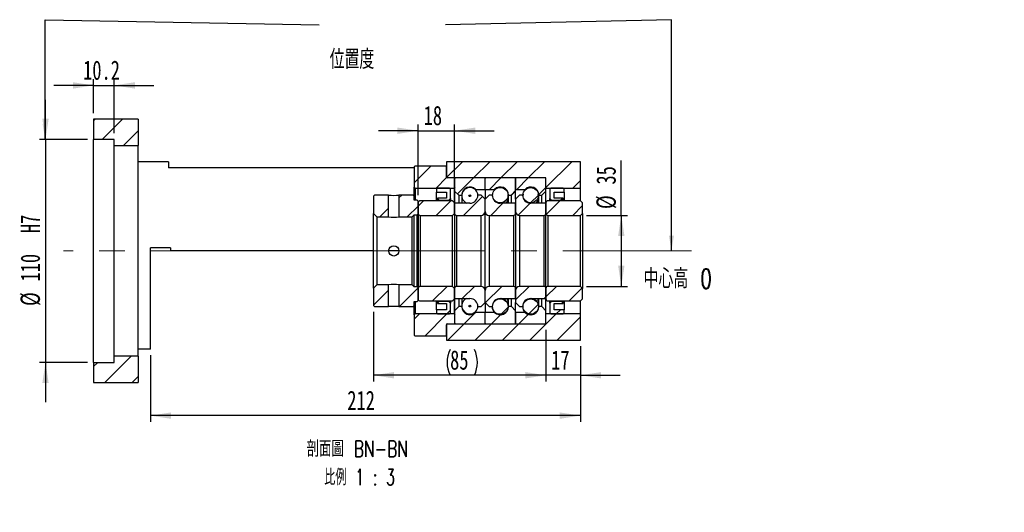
# Model space of a CAD drawing. Header units: millimetres. Extents: x 18 to 333, y 11 to 190.
# Tile 2 of 3: x 171 to 333, y 11 to 92. Entities that reach past the tile are written whole.
import ezdxf

# ---------------------------------------------------------------- set-up
doc = ezdxf.new("R2010")
doc.units = ezdxf.units.MM
doc.linetypes.add('CENTERX2', pattern=[20.32, 12.7, -2.54, 2.54, -2.54])
doc.layers.add('圖層0', color=7, linetype='Continuous')
doc.styles.add('SLDTEXTSTYLE0', font='TXT', dxfattribs={"width": 0.7})
doc.styles.add('SLDTEXTSTYLE1', font='TXT', dxfattribs={"width": 0.7, "bigfont": 'bigfont'})
doc.styles.add('SLDTEXTSTYLE4', font='TXT', dxfattribs={"width": 0.625, "bigfont": 'bigfont'})
doc.dimstyles.new('SLDDIMSTYLE1', dxfattribs={"dimtxt": 0.18, "dimasz": 2.5, "dimexe": 0, "dimexo": 0.0625, "dimgap": 0, "dimtad": 0, "dimtih": 1, "dimtoh": 1, "dimdec": 0, "dimrnd": 1e-09, "dimzin": 0, "dimdsep": 46, "dimtxsty": 'Standard', "dimsah": 1, "dimcen": 0.09, "dimadec": 0, "dimazin": 0, "dimtfac": 2.5, "dimtdec": 0, "dimtofl": 0, "dimtmove": 0, "dimatfit": 3, "dimfxl": 0, "dimfrac": 2, "dimtolj": 1, "dimtzin": 0, "dimarcsym": 0})
doc.dimstyles.new('SLDDIMSTYLE4', dxfattribs={"dimtxt": 3.389974, "dimasz": 2.5, "dimexe": 0, "dimexo": 0.0625, "dimgap": 0.847493, "dimtad": 1, "dimlfac": 3, "dimrnd": 1e-09, "dimzin": 12, "dimdsep": 46, "dimtxsty": 'SLDTEXTSTYLE0', "dimsah": 1, "dimcen": 0.09, "dimadec": 0, "dimazin": 3, "dimtfac": 1, "dimtmove": 0, "dimatfit": 0, "dimfxl": 0, "dimfrac": 2, "dimtolj": 1, "dimtzin": 12, "dimarcsym": 0})
doc.dimstyles.new('SLDDIMSTYLE5', dxfattribs={"dimtxt": 3.389974, "dimasz": 2.5, "dimexe": 0, "dimexo": 0.0625, "dimgap": 0.847493, "dimtad": 1, "dimdec": 1, "dimlfac": 3, "dimrnd": 1e-09, "dimzin": 12, "dimdsep": 46, "dimtxsty": 'SLDTEXTSTYLE0', "dimsah": 1, "dimcen": 0.09, "dimadec": 0, "dimazin": 3, "dimtfac": 1, "dimtdec": 1, "dimtmove": 0, "dimatfit": 0, "dimfxl": 0, "dimfrac": 2, "dimtolj": 1, "dimtzin": 12, "dimarcsym": 0})
doc.dimstyles.new('SLDDIMSTYLE6', dxfattribs={"dimtxt": 3.389974, "dimasz": 2.5, "dimexe": 0, "dimexo": 0.0625, "dimgap": 0.847493, "dimtad": 1, "dimlfac": 3, "dimrnd": 1e-09, "dimzin": 12, "dimdsep": 46, "dimtxsty": 'SLDTEXTSTYLE0', "dimsah": 1, "dimcen": 0.09, "dimadec": 0, "dimazin": 3, "dimtfac": 1, "dimtofl": 0, "dimtmove": 0, "dimatfit": 3, "dimfxl": 0, "dimfrac": 2, "dimtolj": 1, "dimtzin": 12, "dimarcsym": 0})

# ---------------------------------------------------------------- blocks, each defined once
blk = doc.blocks.new('_D_10')
at = {"layer": '圖層0', "color": 7}
for p, q in [((175.34, 72.42), (175.34, 78.94)), ((182.24, 72.42), (174.34, 72.42)), ((175.34, 72.42), (175.34, 35.75)), ((182.24, 35.75), (174.34, 35.75)), ((175.34, 35.75), (175.34, 29.23))]:
    blk.add_line(p, q, dxfattribs=at)
for points in [[(175.34, 72.42), (175.86, 75.81), (174.82, 75.81)], [(175.34, 35.75), (174.82, 32.36), (175.86, 32.36)]]:
    blk.add_solid(points, dxfattribs=at)
at = {"layer": '圖層0', "color": 7, "char_height": 3.175, "attachment_point": 1, "rotation": 90, "style": 'SLDTEXTSTYLE0'}
for s, insert in [('H7', (171.24, 57)), ('110', (171.24, 49.05)), ('%%c', (171.24, 45.03))]:
    blk.add_mtext(s, dxfattribs=dict(at, insert=insert))
blk = doc.blocks.new('_D_11')
at = {"layer": '圖層0', "color": 7}
for p, q in [((183.24, 81.29), (176.72, 81.29)), ((183.24, 76.75), (183.24, 82.29)), ((183.24, 81.29), (186.64, 81.29)), ((186.64, 73.42), (186.64, 82.29)), ((186.64, 81.29), (193.16, 81.29))]:
    blk.add_line(p, q, dxfattribs=at)
for points in [[(183.24, 81.29), (179.85, 81.81), (179.85, 80.76)], [(186.64, 81.29), (190.03, 80.76), (190.03, 81.81)]]:
    blk.add_solid(points, dxfattribs=at)
at = {"layer": '圖層0', "color": 7, "insert": (181.52, 85.38), "char_height": 3.175, "attachment_point": 1, "style": 'SLDTEXTSTYLE0'}
blk.add_mtext('10.2', dxfattribs=at)
blk = doc.blocks.new('_D_12')
at = {"layer": '圖層0', "color": 7}
for p, q in [((257.57, 41.08), (257.57, 32.63)), ((263.24, 38.42), (263.24, 32.63)), ((257.57, 33.63), (251.05, 33.63)), ((263.24, 33.63), (257.57, 33.63)), ((263.24, 33.63), (269.76, 33.63))]:
    blk.add_line(p, q, dxfattribs=at)
for points in [[(257.57, 33.63), (254.18, 34.15), (254.18, 33.11)], [(263.24, 33.63), (266.63, 33.11), (266.63, 34.15)]]:
    blk.add_solid(points, dxfattribs=at)
at = {"layer": '圖層0', "color": 7, "insert": (258.43, 37.72), "char_height": 3.175, "attachment_point": 1, "style": 'SLDTEXTSTYLE0'}
blk.add_mtext('17', dxfattribs=at)
blk = doc.blocks.new('_D_13')
at = {"layer": '圖層0', "color": 7}
for p, q in [((263.24, 38.42), (263.24, 26)), ((192.57, 36.92), (192.57, 26)), ((263.24, 27), (192.57, 27))]:
    blk.add_line(p, q, dxfattribs=at)
for points in [[(192.57, 27), (195.96, 26.47), (195.96, 27.52)], [(263.24, 27), (259.85, 27.52), (259.85, 26.47)]]:
    blk.add_solid(points, dxfattribs=at)
at = {"layer": '圖層0', "color": 7, "insert": (224.93, 31.09), "char_height": 3.175, "attachment_point": 1, "style": 'SLDTEXTSTYLE0'}
blk.add_mtext('212', dxfattribs=at)
blk = doc.blocks.new('_D_14')
at = {"layer": '圖層0', "color": 7}
for p, q in [((236.57, 63.25), (236.57, 74.84)), ((242.57, 62.98), (242.57, 74.84)), ((236.57, 73.84), (230.05, 73.84)), ((236.57, 73.84), (242.57, 73.84)), ((242.57, 73.84), (249.09, 73.84))]:
    blk.add_line(p, q, dxfattribs=at)
for points in [[(236.57, 73.84), (233.18, 74.36), (233.18, 73.31)], [(242.57, 73.84), (245.96, 73.31), (245.96, 74.36)]]:
    blk.add_solid(points, dxfattribs=at)
at = {"layer": '圖層0', "color": 7, "insert": (237.48, 77.93), "char_height": 3.175, "attachment_point": 1, "style": 'SLDTEXTSTYLE0'}
blk.add_mtext('18', dxfattribs=at)
blk = doc.blocks.new('_D_15')
at = {"layer": '圖層0', "color": 7}
for p, q in [((229.24, 44.08), (229.24, 32.63)), ((257.57, 41.08), (257.57, 32.63)), ((257.57, 33.63), (229.24, 33.63))]:
    blk.add_line(p, q, dxfattribs=at)
for centre, start, end in [((246.07, 35.75), 153.4349, 206.5651), ((241.58, 35.75), 333.4349, 26.5651)]:
    blk.add_arc(centre, 4.73, start, end, dxfattribs=at)
for points in [[(229.24, 33.63), (232.63, 33.11), (232.63, 34.16)], [(257.57, 33.63), (254.18, 34.16), (254.18, 33.11)]]:
    blk.add_solid(points, dxfattribs=at)
at = {"layer": '圖層0', "color": 7, "insert": (241.83, 37.73), "char_height": 3.175, "attachment_point": 1, "style": 'SLDTEXTSTYLE0'}
blk.add_mtext('85', dxfattribs=at)
blk = doc.blocks.new('_D_16')
at = {"layer": '圖層0', "color": 7}
for p, q in [((269.96, 59.92), (269.96, 68.96)), ((264.24, 59.92), (270.96, 59.92)), ((269.96, 59.92), (269.96, 48.25)), ((264.24, 48.25), (270.96, 48.25))]:
    blk.add_line(p, q, dxfattribs=at)
for points in [[(269.96, 59.92), (269.44, 56.53), (270.48, 56.53)], [(269.96, 48.25), (270.48, 51.64), (269.44, 51.64)]]:
    blk.add_solid(points, dxfattribs=at)
at = {"layer": '圖層0', "color": 7, "char_height": 3.175, "attachment_point": 1, "rotation": 90, "style": 'SLDTEXTSTYLE0'}
for s, insert in [('35', (265.87, 64.99)), ('%%c', (265.87, 60.97))]:
    blk.add_mtext(s, dxfattribs=dict(at, insert=insert))
blk = doc.blocks.new('SW_NOTE_4')
at = {"layer": '圖層0', "color": 0, "char_height": 2.6458, "attachment_point": 2}
for s, insert, style in [('\\M+19655\\M+196CA\\M+19AA4 BN-BN', (9.88, 3.41), 'SLDTEXTSTYLE1'), ('\\M+194E4\\M+197E1 1 : 3', (10.25, -1.26), 'SLDTEXTSTYLE4')]:
    blk.add_mtext(s, dxfattribs=dict(at, insert=insert, style=style))

msp = doc.modelspace()

# ---------------------------------------------------------------- hatches: boundary and pattern name
at = {"linetype": 'Continuous', "lineweight": 18}
h = msp.add_hatch(dxfattribs=at)
h.set_pattern_fill('ANSI31', style=0)
edge = h.paths.add_edge_path(flags=0)
edge.add_line((247.473, 66.0829), (242.673, 66.0829))
edge.add_arc((242.673, 65.9829), 0.1, 90, 180)
edge.add_line((242.573, 65.9829), (242.573, 63.9162))
edge.add_line((242.573, 63.9162), (243.2396, 63.2496))
edge.add_line((243.2396, 63.2496), (243.7396, 63.2496))
edge.add_arc((245.073, 63.2496), 1.3333, 45.438688, 180, ccw=False)
edge.add_line((246.0085, 64.1996), (247.573, 64.1996))
edge.add_line((247.573, 64.1996), (247.573, 65.9829))
edge.add_arc((247.473, 65.9829), 0.1, 0, 90)
h = msp.add_hatch(dxfattribs=at)
h.set_pattern_fill('ANSI31', style=0)
edge = h.paths.add_edge_path(flags=0)
edge.add_line((252.573, 63.9162), (252.573, 65.9829))
edge.add_arc((252.473, 65.9829), 0.1, 0, 90)
edge.add_line((252.473, 66.0829), (247.673, 66.0829))
edge.add_arc((247.673, 65.9829), 0.1, 90, 180)
edge.add_line((247.573, 65.9829), (247.573, 64.1996))
edge.add_line((247.573, 64.1996), (249.1374, 64.1996))
edge.add_arc((250.073, 63.2496), 1.3333, 0, 134.561312, ccw=False)
edge.add_line((251.4063, 63.2496), (251.9063, 63.2496))
edge.add_line((251.9063, 63.2496), (252.573, 63.9162))
h = msp.add_hatch(dxfattribs=at)
h.set_pattern_fill('ANSI31', style=0)
edge = h.paths.add_edge_path(flags=0)
edge.add_line((257.573, 63.9162), (257.573, 65.9829))
edge.add_arc((257.473, 65.9829), 0.1, 0, 90)
edge.add_line((257.473, 66.0829), (252.673, 66.0829))
edge.add_arc((252.673, 65.9829), 0.1, 90, 180)
edge.add_line((252.573, 65.9829), (252.573, 64.1996))
edge.add_line((252.573, 64.1996), (254.1374, 64.1996))
edge.add_arc((255.073, 63.2496), 1.3333, 0, 134.561312, ccw=False)
edge.add_line((256.4063, 63.2496), (256.9063, 63.2496))
edge.add_line((256.9063, 63.2496), (257.573, 63.9162))
h = msp.add_hatch(dxfattribs=at)
h.set_pattern_fill('ANSI31', style=0)
h.paths.add_polyline_path([(229.4063, 63.2496), (229.2396, 63.0829), (229.2396, 60.2329), (229.8063, 59.6662), (231.723, 59.6662), (231.723, 63.2496)], flags=0)
h = msp.add_hatch(dxfattribs=at)
h.set_pattern_fill('ANSI31', style=0)
h.paths.add_polyline_path([(236.573, 62.2495), (236.4063, 62.4162), (235.9063, 62.4162), (235.9063, 63.0829), (235.7396, 63.2496), (233.423, 63.2496), (233.423, 59.6662), (235.573, 59.6662), (235.9063, 59.9996), (236.4063, 59.9996), (236.573, 60.1662)], flags=0)
h = msp.add_hatch(dxfattribs=at)
h.set_pattern_fill('ANSI31', style=0)
h.paths.add_polyline_path([(241.2396, 63.7495), (241.2396, 62.7496), (239.7396, 62.7496), (239.7396, 62.6829), (240.0063, 62.4162), (241.6396, 62.4162), (241.9063, 62.6829), (241.9063, 64.2496), (241.7396, 64.4162), (239.7396, 64.4162), (239.573, 64.2496), (239.573, 63.7495)], flags=0)
h = msp.add_hatch(dxfattribs=at)
h.set_pattern_fill('ANSI31', style=0)
edge = h.paths.add_edge_path(flags=0)
edge.add_line((247.573, 60.5829), (247.573, 62.5829))
edge.add_line((247.573, 62.5829), (246.9063, 63.2496))
edge.add_line((246.9063, 63.2496), (246.4063, 63.2496))
edge.add_arc((245.073, 63.2496), 1.3333, 270, 360, ccw=False)
edge.add_line((245.073, 61.9162), (242.573, 61.9162))
edge.add_line((242.573, 61.9162), (242.573, 60.2496))
edge.add_arc((242.9063, 60.2496), 0.3333, 180, 270)
edge.add_line((242.9063, 59.9162), (246.9063, 59.9162))
edge.add_arc((246.9063, 60.5829), 0.6667, 270, 360)
h = msp.add_hatch(dxfattribs=at)
h.set_pattern_fill('ANSI31', style=0)
edge = h.paths.add_edge_path(flags=0)
edge.add_arc((245.073, 63.1532), 0.1461, 0, 360)
h = msp.add_hatch(dxfattribs=at)
h.set_pattern_fill('ANSI31', style=0)
edge = h.paths.add_edge_path(flags=0)
edge.add_line((248.7396, 63.2496), (248.2396, 63.2496))
edge.add_line((248.2396, 63.2496), (247.573, 62.5829))
edge.add_line((247.573, 62.5829), (247.573, 60.5829))
edge.add_arc((248.2396, 60.5829), 0.6667, 180, 270)
edge.add_line((248.2396, 59.9162), (252.2396, 59.9162))
edge.add_arc((252.2396, 60.2496), 0.3333, 270, 360)
edge.add_line((252.573, 60.2496), (252.573, 61.9162))
edge.add_line((252.573, 61.9162), (250.073, 61.9162))
edge.add_arc((250.073, 63.2496), 1.3333, 180, 270, ccw=False)
h = msp.add_hatch(dxfattribs=at)
h.set_pattern_fill('ANSI31', style=0)
edge = h.paths.add_edge_path(flags=0)
edge.add_arc((250.073, 63.2412), 1.2746, 0, 360)
h = msp.add_hatch(dxfattribs=at)
h.set_pattern_fill('ANSI31', style=0)
edge = h.paths.add_edge_path(flags=0)
edge.add_line((253.7396, 63.2496), (253.2396, 63.2496))
edge.add_line((253.2396, 63.2496), (252.573, 62.5829))
edge.add_line((252.573, 62.5829), (252.573, 60.5829))
edge.add_arc((253.2396, 60.5829), 0.6667, 180, 270)
edge.add_line((253.2396, 59.9162), (257.2396, 59.9162))
edge.add_arc((257.2396, 60.2496), 0.3333, 270, 360)
edge.add_line((257.573, 60.2496), (257.573, 61.9162))
edge.add_line((257.573, 61.9162), (255.073, 61.9162))
edge.add_arc((255.073, 63.2496), 1.3333, 180, 270, ccw=False)
h = msp.add_hatch(dxfattribs=at)
h.set_pattern_fill('ANSI31', style=0)
edge = h.paths.add_edge_path(flags=0)
edge.add_arc((255.073, 63.2391), 1.2594, 0, 360)
h = msp.add_hatch(dxfattribs=at)
h.set_pattern_fill('ANSI31', style=0)
h.paths.add_polyline_path([(260.4063, 62.6829), (260.4063, 62.7496), (258.9063, 62.7496), (258.9063, 63.7495), (260.573, 63.7495), (260.573, 64.2496), (260.4063, 64.4162), (258.4063, 64.4162), (258.2396, 64.2496), (258.2396, 62.6829), (258.5063, 62.4162), (260.1396, 62.4162)], flags=0)
h = msp.add_hatch(dxfattribs=at)
h.set_pattern_fill('ANSI31', style=0)
edge = h.paths.add_edge_path(flags=0)
edge.add_line((242.2396, 59.9162), (242.573, 60.2496))
edge.add_line((242.573, 60.2496), (242.573, 61.9829))
edge.add_line((242.573, 61.9829), (242.2396, 62.3162))
edge.add_line((242.2396, 62.3162), (236.9063, 62.3162))
edge.add_arc((236.9063, 61.9829), 0.3333, 90, 180)
edge.add_line((236.573, 61.9829), (236.573, 60.2496))
edge.add_arc((236.9063, 60.2496), 0.3333, 180, 270)
edge.add_line((236.9063, 59.9162), (242.2396, 59.9162))
h = msp.add_hatch(dxfattribs=at)
h.set_pattern_fill('ANSI31', style=0)
edge = h.paths.add_edge_path(flags=0)
edge.add_line((263.2396, 59.9162), (263.573, 60.2496))
edge.add_line((263.573, 60.2496), (263.573, 61.9829))
edge.add_line((263.573, 61.9829), (263.2396, 62.3162))
edge.add_line((263.2396, 62.3162), (257.9063, 62.3162))
edge.add_arc((257.9063, 61.9829), 0.3333, 90, 180)
edge.add_line((257.573, 61.9829), (257.573, 60.2496))
edge.add_arc((257.9063, 60.2496), 0.3333, 180, 270)
edge.add_line((257.9063, 59.9162), (263.2396, 59.9162))
h = msp.add_hatch(dxfattribs=at)
h.set_pattern_fill('ANSI31', style=0)
h.paths.add_polyline_path([(229.2396, 45.0829), (229.4063, 44.9162), (231.723, 44.9162), (231.723, 48.4996), (229.8063, 48.4996), (229.2396, 47.9329)], flags=0)
h = msp.add_hatch(dxfattribs=at)
h.set_pattern_fill('ANSI31', style=0)
h.paths.add_polyline_path([(235.9063, 45.0829), (235.9063, 45.7496), (236.4063, 45.7496), (236.573, 45.9162), (236.573, 47.9996), (236.4063, 48.1662), (235.9063, 48.1662), (235.573, 48.4996), (233.423, 48.4996), (233.423, 44.9162), (235.7396, 44.9162)], flags=0)
h = msp.add_hatch(dxfattribs=at)
h.set_pattern_fill('ANSI31', style=0)
edge = h.paths.add_edge_path(flags=0)
edge.add_line((242.573, 47.9162), (242.2396, 48.2496))
edge.add_line((242.2396, 48.2496), (236.9063, 48.2496))
edge.add_arc((236.9063, 47.9162), 0.3333, 90, 180)
edge.add_line((236.573, 47.9162), (236.573, 46.1829))
edge.add_arc((236.9063, 46.1829), 0.3333, 180, 270)
edge.add_line((236.9063, 45.8496), (242.2396, 45.8496))
edge.add_line((242.2396, 45.8496), (242.573, 46.1829))
edge.add_line((242.573, 46.1829), (242.573, 47.9162))
h = msp.add_hatch(dxfattribs=at)
h.set_pattern_fill('ANSI31', style=0)
edge = h.paths.add_edge_path(flags=0)
edge.add_line((246.4063, 44.9162), (246.9063, 44.9162))
edge.add_line((246.9063, 44.9162), (247.573, 45.5829))
edge.add_line((247.573, 45.5829), (247.573, 47.5829))
edge.add_arc((246.9063, 47.5829), 0.6667, 0, 90)
edge.add_line((246.9063, 48.2496), (242.9063, 48.2496))
edge.add_arc((242.9063, 47.9162), 0.3333, 90, 180)
edge.add_line((242.573, 47.9162), (242.573, 46.2496))
edge.add_line((242.573, 46.2496), (245.073, 46.2496))
edge.add_arc((245.073, 44.9162), 1.3333, 0, 90, ccw=False)
h = msp.add_hatch(dxfattribs=at)
h.set_pattern_fill('ANSI31', style=0)
edge = h.paths.add_edge_path(flags=0)
edge.add_line((247.573, 47.5829), (247.573, 45.5829))
edge.add_line((247.573, 45.5829), (248.2396, 44.9162))
edge.add_line((248.2396, 44.9162), (248.7396, 44.9162))
edge.add_arc((250.073, 44.9162), 1.3333, 90, 180, ccw=False)
edge.add_line((250.073, 46.2496), (252.573, 46.2496))
edge.add_line((252.573, 46.2496), (252.573, 47.9162))
edge.add_arc((252.2396, 47.9162), 0.3333, 0, 90)
edge.add_line((252.2396, 48.2496), (248.2396, 48.2496))
edge.add_arc((248.2396, 47.5829), 0.6667, 90, 180)
h = msp.add_hatch(dxfattribs=at)
h.set_pattern_fill('ANSI31', style=0)
edge = h.paths.add_edge_path(flags=0)
edge.add_line((252.573, 47.5829), (252.573, 45.5829))
edge.add_line((252.573, 45.5829), (253.2396, 44.9162))
edge.add_line((253.2396, 44.9162), (253.7396, 44.9162))
edge.add_arc((255.073, 44.9162), 1.3333, 90, 180, ccw=False)
edge.add_line((255.073, 46.2496), (257.573, 46.2496))
edge.add_line((257.573, 46.2496), (257.573, 47.9162))
edge.add_arc((257.2396, 47.9162), 0.3333, 0, 90)
edge.add_line((257.2396, 48.2496), (253.2396, 48.2496))
edge.add_arc((253.2396, 47.5829), 0.6667, 90, 180)
h = msp.add_hatch(dxfattribs=at)
h.set_pattern_fill('ANSI31', style=0)
edge = h.paths.add_edge_path(flags=0)
edge.add_line((263.573, 47.9162), (263.2396, 48.2496))
edge.add_line((263.2396, 48.2496), (257.9063, 48.2496))
edge.add_arc((257.9063, 47.9162), 0.3333, 90, 180)
edge.add_line((257.573, 47.9162), (257.573, 46.1829))
edge.add_arc((257.9063, 46.1829), 0.3333, 180, 270)
edge.add_line((257.9063, 45.8496), (263.2396, 45.8496))
edge.add_line((263.2396, 45.8496), (263.573, 46.1829))
edge.add_line((263.573, 46.1829), (263.573, 47.9162))
h = msp.add_hatch(dxfattribs=at)
h.set_pattern_fill('ANSI31', style=0)
h.paths.add_polyline_path([(239.7396, 45.4829), (239.7396, 45.4162), (241.2396, 45.4162), (241.2396, 44.4162), (239.573, 44.4162), (239.573, 43.9162), (239.7396, 43.7496), (241.7396, 43.7496), (241.9063, 43.9162), (241.9063, 45.4829), (241.6396, 45.7496), (240.0063, 45.7496)], flags=0)
h = msp.add_hatch(dxfattribs=at)
h.set_pattern_fill('ANSI31', style=0)
edge = h.paths.add_edge_path(flags=0)
edge.add_arc((250.073, 44.9246), 1.2746, 0, 360)
h = msp.add_hatch(dxfattribs=at)
h.set_pattern_fill('ANSI31', style=0)
edge = h.paths.add_edge_path(flags=0)
edge.add_arc((255.073, 44.9267), 1.2594, 0, 360)
h = msp.add_hatch(dxfattribs=at)
h.set_pattern_fill('ANSI31', style=0)
h.paths.add_polyline_path([(258.9063, 44.4162), (258.9063, 45.4162), (260.4063, 45.4162), (260.4063, 45.4829), (260.1396, 45.7496), (258.5063, 45.7496), (258.2396, 45.4829), (258.2396, 43.9162), (258.4063, 43.7496), (260.4063, 43.7496), (260.573, 43.9162), (260.573, 44.4162)], flags=0)
h = msp.add_hatch(dxfattribs=at)
h.set_pattern_fill('ANSI31', style=0)
edge = h.paths.add_edge_path(flags=0)
edge.add_line((242.573, 44.2496), (242.573, 42.1829))
edge.add_arc((242.673, 42.1829), 0.1, 180, 270)
edge.add_line((242.673, 42.0829), (247.473, 42.0829))
edge.add_arc((247.473, 42.1829), 0.1, 270, 360)
edge.add_line((247.573, 42.1829), (247.573, 43.9662))
edge.add_line((247.573, 43.9662), (246.0085, 43.9662))
edge.add_arc((245.073, 44.9162), 1.3333, 180, 314.561312, ccw=False)
edge.add_line((243.7396, 44.9162), (243.2396, 44.9162))
edge.add_line((243.2396, 44.9162), (242.573, 44.2496))
h = msp.add_hatch(dxfattribs=at)
h.set_pattern_fill('ANSI31', style=0)
edge = h.paths.add_edge_path(flags=0)
edge.add_arc((245.073, 45.0125), 0.1461, 0, 360)
h = msp.add_hatch(dxfattribs=at)
h.set_pattern_fill('ANSI31', style=0)
edge = h.paths.add_edge_path(flags=0)
edge.add_line((247.673, 42.0829), (252.473, 42.0829))
edge.add_arc((252.473, 42.1829), 0.1, 270, 360)
edge.add_line((252.573, 42.1829), (252.573, 44.2496))
edge.add_line((252.573, 44.2496), (251.9063, 44.9162))
edge.add_line((251.9063, 44.9162), (251.4063, 44.9162))
edge.add_arc((250.073, 44.9162), 1.3333, 225.438688, 360, ccw=False)
edge.add_line((249.1374, 43.9662), (247.573, 43.9662))
edge.add_line((247.573, 43.9662), (247.573, 42.1829))
edge.add_arc((247.673, 42.1829), 0.1, 180, 270)
h = msp.add_hatch(dxfattribs=at)
h.set_pattern_fill('ANSI31', style=0)
edge = h.paths.add_edge_path(flags=0)
edge.add_line((252.673, 42.0829), (257.473, 42.0829))
edge.add_arc((257.473, 42.1829), 0.1, 270, 360)
edge.add_line((257.573, 42.1829), (257.573, 44.2496))
edge.add_line((257.573, 44.2496), (256.9063, 44.9162))
edge.add_line((256.9063, 44.9162), (256.4063, 44.9162))
edge.add_arc((255.073, 44.9162), 1.3333, 225.438688, 360, ccw=False)
edge.add_line((254.1374, 43.9662), (252.573, 43.9662))
edge.add_line((252.573, 43.9662), (252.573, 42.1829))
edge.add_arc((252.673, 42.1829), 0.1, 180, 270)
at = {"layer": '圖層0', "linetype": 'Continuous', "lineweight": 18}
h = msp.add_hatch(dxfattribs=at)
h.set_pattern_fill('ANSI31', color=256, style=0)
h.paths.add_polyline_path([(190.573, 71.4162), (190.573, 75.7495), (183.2396, 75.7495), (183.2396, 72.4162), (186.6396, 72.4162), (186.6396, 71.4162)], flags=0)
h = msp.add_hatch(dxfattribs=at)
h.set_pattern_fill('ANSI31', color=256, style=0)
edge = h.paths.add_edge_path(flags=0)
edge.add_line((236.073, 68.0829), (235.9063, 67.9162))
edge.add_line((235.9063, 67.9162), (235.9063, 64.5829))
edge.add_line((235.9063, 64.5829), (236.073, 64.4162))
edge.add_line((236.073, 64.4162), (242.523, 64.4162))
edge.add_line((242.523, 64.4162), (242.623, 64.5162))
edge.add_line((242.623, 64.5162), (242.623, 65.9829))
edge.add_line((242.623, 65.9829), (242.523, 66.0829))
edge.add_line((242.523, 66.0829), (241.373, 66.0829))
edge.add_arc((241.373, 66.2162), 0.1333, 180, 270, ccw=False)
edge.add_line((241.2396, 66.2162), (241.2396, 67.9162))
edge.add_line((241.2396, 67.9162), (241.073, 68.0829))
edge.add_line((241.073, 68.0829), (236.073, 68.0829))
h = msp.add_hatch(dxfattribs=at)
h.set_pattern_fill('ANSI31', color=256, style=0)
h.paths.add_polyline_path([(257.573, 64.4162), (263.2396, 64.4162), (263.2396, 68.7496), (241.2396, 68.7496), (241.2396, 66.0829), (257.573, 66.0829)], flags=0)
h = msp.add_hatch(dxfattribs=at)
h.set_pattern_fill('ANSI31', color=256, style=0)
edge = h.paths.add_edge_path(flags=0)
edge.add_line((235.9063, 40.2496), (236.073, 40.0829))
edge.add_line((236.073, 40.0829), (241.073, 40.0829))
edge.add_line((241.073, 40.0829), (241.2396, 40.2496))
edge.add_line((241.2396, 40.2496), (241.2396, 41.9496))
edge.add_arc((241.373, 41.9496), 0.1333, 90, 180, ccw=False)
edge.add_line((241.373, 42.0829), (242.523, 42.0829))
edge.add_line((242.523, 42.0829), (242.623, 42.1829))
edge.add_line((242.623, 42.1829), (242.623, 43.6496))
edge.add_line((242.623, 43.6496), (242.523, 43.7496))
edge.add_line((242.523, 43.7496), (236.073, 43.7496))
edge.add_line((236.073, 43.7496), (235.9063, 43.5829))
edge.add_line((235.9063, 43.5829), (235.9063, 40.2496))
h = msp.add_hatch(dxfattribs=at)
h.set_pattern_fill('ANSI31', color=256, style=0)
h.paths.add_polyline_path([(241.2396, 39.4162), (263.2396, 39.4162), (263.2396, 43.7496), (257.573, 43.7496), (257.573, 42.0829), (241.2396, 42.0829)], flags=0)
h = msp.add_hatch(dxfattribs=at)
h.set_pattern_fill('ANSI31', color=256, style=0)
h.paths.add_polyline_path([(183.2396, 35.7496), (183.2396, 32.4162), (190.573, 32.4162), (190.573, 36.7495), (186.6396, 36.7495), (186.6396, 35.7496)], flags=0)

# ---------------------------------------------------------------- linework, layer by layer
at = {"color": 7, "linetype": 'Continuous', "lineweight": 25}
for p, q in [((183.2396, 75.7495), (183.2396, 72.4162)), ((190.573, 75.7495), (183.2396, 75.7495)), ((190.573, 75.7495), (190.573, 71.4162)), ((186.6396, 72.4162), (183.2396, 72.4162)), ((183.2396, 35.7496), (183.2396, 72.4162)), ((186.6396, 71.4162), (186.6396, 72.4162)), ((186.6396, 71.4162), (190.573, 71.4162)), ((186.6396, 36.7495), (186.6396, 71.4162)), ((190.573, 36.7495), (190.573, 71.4162)), ((195.573, 68.7496), (190.573, 68.7496)), ((195.573, 68.7496), (195.573, 67.7496)), ((235.9063, 67.9162), (236.073, 68.0829)), ((236.073, 68.0829), (241.073, 68.0829)), ((241.073, 68.0829), (241.2396, 67.9162)), ((241.2396, 68.7496), (241.2396, 66.0829)), ((263.2396, 68.7496), (241.2396, 68.7496)), ((263.2396, 64.4162), (263.2396, 68.7496)), ((235.9063, 67.7496), (195.573, 67.7496)), ((235.9063, 67.9162), (235.9063, 64.5829)), ((241.2396, 66.2162), (241.2396, 67.9162)), ((257.573, 66.0829), (241.2396, 66.0829)), ((242.523, 66.0829), (241.373, 66.0829)), ((242.523, 66.0829), (242.623, 65.9829)), ((242.573, 65.9829), (242.573, 63.9162)), ((242.623, 64.5162), (242.623, 65.9829)), ((247.473, 66.0829), (242.673, 66.0829)), ((247.573, 64.1996), (247.573, 65.9829)), ((252.473, 66.0829), (247.673, 66.0829)), ((252.573, 65.9829), (252.573, 64.1996)), ((252.573, 63.9162), (252.573, 65.9829)), ((257.473, 66.0829), (252.673, 66.0829)), ((257.573, 64.4162), (257.573, 66.0829)), ((257.573, 63.9162), (257.573, 65.9829)), ((229.2396, 63.0829), (229.4063, 63.2496)), ((231.723, 63.2496), (229.4063, 63.2496)), ((231.723, 59.6662), (231.723, 63.2496)), ((233.423, 63.2496), (233.423, 59.6662)), ((235.7396, 63.2496), (233.423, 63.2496)), ((235.7396, 63.2496), (235.9063, 63.0829)), ((236.073, 64.4162), (235.9063, 64.5829)), ((235.9063, 63.0829), (235.9063, 64.5829)), ((236.073, 64.4162), (242.523, 64.4162)), ((236.073, 64.4162), (236.073, 62.4162)), ((239.573, 64.2496), (239.7396, 64.4162)), ((239.573, 64.2496), (239.573, 63.7495)), ((239.573, 63.7495), (241.2396, 63.7495)), ((239.573, 62.3162), (239.573, 63.7495)), ((241.7396, 64.4162), (239.7396, 64.4162)), ((241.2396, 63.7495), (241.2396, 62.7496)), ((241.7396, 64.4162), (241.9063, 64.2496)), ((241.9063, 62.6829), (241.9063, 64.2496)), ((242.623, 64.5162), (242.523, 64.4162)), ((242.523, 62.0329), (242.523, 64.4162)), ((242.573, 63.9162), (243.2396, 63.2496)), ((242.573, 63.9162), (242.573, 61.9829)), ((243.2396, 63.2496), (243.2396, 61.9162)), ((243.2396, 63.2496), (243.7396, 63.2496)), ((243.7396, 63.2496), (243.7396, 61.9162)), ((246.0085, 64.1996), (246.0085, 64.1032)), ((246.0085, 64.1996), (247.573, 64.1996)), ((246.9063, 63.2496), (246.4063, 63.2496)), ((247.573, 62.5829), (246.9063, 63.2496)), ((247.573, 64.1996), (247.573, 62.5829)), ((247.573, 64.1996), (249.1374, 64.1996)), ((248.2396, 63.2496), (247.573, 62.5829)), ((248.7396, 63.2496), (248.2396, 63.2496)), ((249.1374, 64.1068), (249.1374, 64.1996)), ((251.4063, 61.9162), (251.4063, 63.2496)), ((251.4063, 63.2496), (251.9063, 63.2496)), ((251.9063, 63.2496), (252.573, 63.9162)), ((251.9063, 61.9162), (251.9063, 63.2496)), ((252.573, 64.1996), (254.1374, 64.1996)), ((252.573, 62.5829), (252.573, 63.9162)), ((253.2396, 63.2496), (252.573, 62.5829)), ((253.7396, 63.2496), (253.2396, 63.2496)), ((254.1374, 64.0822), (254.1374, 64.1996)), ((256.4063, 61.9162), (256.4063, 63.2496)), ((256.4063, 63.2496), (256.9063, 63.2496)), ((256.9063, 63.2496), (257.573, 63.9162)), ((256.9063, 61.9162), (256.9063, 63.2496)), ((257.573, 64.4162), (263.2396, 64.4162)), ((257.573, 61.9829), (257.573, 63.9162)), ((258.2396, 64.2496), (258.4063, 64.4162)), ((258.2396, 64.2496), (258.2396, 62.6829)), ((260.4063, 64.4162), (258.4063, 64.4162)), ((258.9063, 63.7495), (260.573, 63.7495)), ((258.9063, 62.7496), (258.9063, 63.7495)), ((260.4063, 64.4162), (260.573, 64.2496)), ((260.573, 63.7495), (260.573, 64.2496)), ((260.573, 63.7495), (260.573, 62.3162)), ((263.2396, 62.3162), (263.2396, 64.4162)), ((229.2396, 63.0829), (229.2396, 60.2329)), ((235.9063, 62.4162), (235.9063, 63.0829)), ((236.4063, 62.4162), (235.9063, 62.4162)), ((236.4063, 62.4162), (236.573, 62.2495)), ((236.573, 60.1662), (236.573, 62.2495)), ((236.573, 61.9829), (236.573, 60.2496)), ((242.2396, 62.3162), (236.9063, 62.3162)), ((241.2396, 62.7496), (239.7396, 62.7496)), ((239.7396, 62.7496), (239.7396, 62.6829)), ((240.0063, 62.4162), (239.7396, 62.6829)), ((239.7396, 62.3162), (239.7396, 62.6829)), ((240.0063, 62.4162), (240.0063, 62.3162)), ((240.0063, 62.4162), (241.6396, 62.4162)), ((241.9063, 62.6829), (241.6396, 62.4162)), ((241.6396, 62.3162), (241.6396, 62.4162)), ((241.9063, 62.6829), (241.9063, 62.3162)), ((242.2396, 62.3162), (242.573, 61.9829)), ((242.573, 60.2496), (242.573, 61.9829)), ((245.073, 61.9162), (242.573, 61.9162)), ((242.573, 61.9162), (242.573, 60.2496)), ((247.573, 60.5829), (247.573, 62.5829)), ((252.573, 61.9162), (250.073, 61.9162)), ((252.573, 62.5829), (252.573, 60.5829)), ((252.573, 60.2496), (252.573, 61.9162)), ((257.573, 61.9162), (255.073, 61.9162)), ((257.573, 61.9829), (257.573, 60.2496)), ((257.573, 60.2496), (257.573, 61.9162)), ((263.2396, 62.3162), (257.9063, 62.3162)), ((258.5063, 62.4162), (258.2396, 62.6829)), ((258.2396, 62.3162), (258.2396, 62.6829)), ((258.5063, 62.4162), (258.5063, 62.3162)), ((258.5063, 62.4162), (260.1396, 62.4162)), ((260.4063, 62.7496), (258.9063, 62.7496)), ((260.4063, 62.6829), (260.1396, 62.4162)), ((260.1396, 62.3162), (260.1396, 62.4162)), ((260.4063, 62.6829), (260.4063, 62.7496)), ((260.4063, 62.6829), (260.4063, 62.3162)), ((263.2396, 62.3162), (263.573, 61.9829)), ((263.573, 60.2496), (263.573, 61.9829)), ((229.8063, 59.6662), (229.2396, 60.2329)), ((229.2396, 47.9329), (229.2396, 60.2329)), ((235.9063, 59.9996), (235.573, 59.6662)), ((235.9063, 59.9996), (236.4063, 59.9996)), ((235.9063, 48.1662), (235.9063, 59.9996)), ((236.573, 60.1662), (236.4063, 59.9996)), ((236.4063, 48.1662), (236.4063, 59.9996)), ((236.573, 60.1662), (236.573, 47.9996)), ((236.9063, 59.9162), (236.9063, 48.2496)), ((236.9063, 59.9162), (242.2396, 59.9162)), ((242.573, 60.2496), (242.2396, 59.9162)), ((242.2396, 48.2496), (242.2396, 59.9162)), ((242.573, 60.2496), (242.573, 47.9162)), ((242.9063, 48.2496), (242.9063, 59.9162)), ((242.9063, 59.9162), (246.9063, 59.9162)), ((246.9063, 48.2496), (246.9063, 59.9162)), ((247.573, 47.5829), (247.573, 60.5829)), ((248.2396, 59.9162), (248.2396, 48.2496)), ((248.2396, 59.9162), (252.2396, 59.9162)), ((252.2396, 59.9162), (252.2396, 48.2496)), ((252.573, 60.2496), (252.573, 47.9162)), ((253.2396, 59.9162), (253.2396, 48.2496)), ((253.2396, 59.9162), (257.2396, 59.9162)), ((257.2396, 59.9162), (257.2396, 48.2496)), ((257.573, 47.9162), (257.573, 60.2496)), ((257.9063, 59.9162), (257.9063, 48.2496)), ((257.9063, 59.9162), (263.2396, 59.9162)), ((263.573, 60.2496), (263.2396, 59.9162)), ((263.2396, 48.2496), (263.2396, 59.9162)), ((263.573, 60.2496), (263.573, 47.9162)), ((229.8063, 59.6662), (229.8063, 48.4996)), ((229.8063, 59.6662), (231.723, 59.6662)), ((233.423, 59.6662), (235.573, 59.6662)), ((235.573, 48.4996), (235.573, 59.6662)), ((195.9063, 54.5829), (192.573, 54.5829)), ((192.573, 37.9162), (192.573, 54.5829)), ((195.9063, 54.5829), (195.9063, 54.0829)), ((229.2396, 54.0829), (195.9063, 54.0829)), ((233.4121, 54.0829), (231.723, 54.0829)), ((229.2396, 47.9329), (229.8063, 48.4996)), ((229.2396, 47.9329), (229.2396, 45.0829)), ((231.723, 48.4996), (229.8063, 48.4996)), ((231.723, 44.9162), (231.723, 48.4996)), ((235.573, 48.4996), (233.423, 48.4996)), ((233.423, 48.4996), (233.423, 44.9162)), ((235.573, 48.4996), (235.9063, 48.1662)), ((236.4063, 48.1662), (235.9063, 48.1662)), ((236.4063, 48.1662), (236.573, 47.9996)), ((236.573, 45.9162), (236.573, 47.9996)), ((236.573, 47.9162), (236.573, 46.1829)), ((242.2396, 48.2496), (236.9063, 48.2496)), ((242.2396, 48.2496), (242.573, 47.9162)), ((242.573, 46.1829), (242.573, 47.9162)), ((242.573, 47.9162), (242.573, 46.2496)), ((246.9063, 48.2496), (242.9063, 48.2496)), ((247.573, 45.5829), (247.573, 47.5829)), ((252.2396, 48.2496), (248.2396, 48.2496)), ((252.573, 46.2496), (252.573, 47.9162)), ((252.573, 47.5829), (252.573, 45.5829)), ((257.2396, 48.2496), (253.2396, 48.2496)), ((257.573, 47.9162), (257.573, 46.1829)), ((257.573, 46.2496), (257.573, 47.9162)), ((263.2396, 48.2496), (257.9063, 48.2496)), ((263.2396, 48.2496), (263.573, 47.9162)), ((263.573, 46.1829), (263.573, 47.9162)), ((235.9063, 45.7496), (236.4063, 45.7496)), ((235.9063, 45.0829), (235.9063, 45.7496)), ((236.073, 45.7496), (236.073, 43.7496)), ((236.573, 45.9162), (236.4063, 45.7496)), ((236.9063, 45.8495), (242.2396, 45.8495)), ((239.573, 44.4162), (239.573, 45.8495)), ((239.7396, 45.4829), (239.7396, 45.8495)), ((239.7396, 45.4829), (240.0063, 45.7496)), ((239.7396, 45.4829), (239.7396, 45.4162)), ((239.7396, 45.4162), (241.2396, 45.4162)), ((240.0063, 45.8495), (240.0063, 45.7496)), ((241.6396, 45.7496), (240.0063, 45.7496)), ((241.2396, 45.4162), (241.2396, 44.4162)), ((241.6396, 45.7496), (241.6396, 45.8495)), ((241.6396, 45.7496), (241.9063, 45.4829)), ((241.9063, 45.8495), (241.9063, 45.4829)), ((241.9063, 43.9162), (241.9063, 45.4829)), ((242.573, 46.1829), (242.2396, 45.8495)), ((242.523, 43.7496), (242.523, 46.1329)), ((242.573, 46.2496), (245.073, 46.2496)), ((242.573, 46.1829), (242.573, 44.2496)), ((243.2396, 46.2496), (243.2396, 44.9162)), ((243.7396, 46.2496), (243.7396, 44.9162)), ((246.9063, 44.9162), (247.573, 45.5829)), ((247.573, 45.5829), (247.573, 43.9662)), ((247.573, 45.5829), (248.2396, 44.9162)), ((250.073, 46.2496), (252.573, 46.2496)), ((251.4063, 44.9162), (251.4063, 46.2496)), ((251.9063, 44.9162), (251.9063, 46.2496)), ((252.573, 45.5829), (253.2396, 44.9162)), ((252.573, 44.2496), (252.573, 45.5829)), ((255.073, 46.2496), (257.573, 46.2496)), ((256.2007, 46.2214), (256.218, 46.2496)), ((256.4063, 44.9162), (256.4063, 46.2496)), ((256.9063, 44.9162), (256.9063, 46.2496)), ((257.573, 44.2496), (257.573, 46.1829)), ((257.9063, 45.8495), (263.2396, 45.8495)), ((258.2396, 45.4829), (258.2396, 45.8495)), ((258.2396, 45.4829), (258.5063, 45.7496)), ((258.2396, 45.4829), (258.2396, 43.9162)), ((258.5063, 45.8495), (258.5063, 45.7496)), ((260.1396, 45.7496), (258.5063, 45.7496)), ((258.9063, 45.4162), (260.4063, 45.4162)), ((258.9063, 44.4162), (258.9063, 45.4162)), ((260.1396, 45.7496), (260.1396, 45.8495)), ((260.1396, 45.7496), (260.4063, 45.4829)), ((260.4063, 45.8495), (260.4063, 45.4829)), ((260.4063, 45.4162), (260.4063, 45.4829)), ((260.573, 45.8495), (260.573, 44.4162)), ((263.573, 46.1829), (263.2396, 45.8495)), ((263.2396, 43.7496), (263.2396, 45.8495)), ((229.4063, 44.9162), (229.2396, 45.0829)), ((229.4063, 44.9162), (231.723, 44.9162)), ((233.423, 44.9162), (235.7396, 44.9162)), ((235.9063, 45.0829), (235.7396, 44.9162)), ((235.9063, 43.5829), (235.9063, 45.0829)), ((235.9063, 43.5829), (236.073, 43.7496)), ((242.523, 43.7496), (236.073, 43.7496)), ((241.2396, 44.4162), (239.573, 44.4162)), ((239.573, 44.4162), (239.573, 43.9162)), ((239.7396, 43.7496), (239.573, 43.9162)), ((239.7396, 43.7496), (241.7396, 43.7496)), ((241.9063, 43.9162), (241.7396, 43.7496)), ((242.523, 43.7496), (242.623, 43.6495)), ((243.2396, 44.9162), (242.573, 44.2496)), ((242.573, 44.2496), (242.573, 42.1829)), ((243.7396, 44.9162), (243.2396, 44.9162)), ((246.0085, 44.0969), (246.0085, 43.9662)), ((247.573, 43.9662), (246.0085, 43.9662)), ((246.4063, 44.9162), (246.9063, 44.9162)), ((247.573, 42.1829), (247.573, 43.9662)), ((249.1374, 43.9662), (247.573, 43.9662)), ((248.2396, 44.9162), (248.7396, 44.9162)), ((249.1374, 43.9662), (249.1374, 43.9746)), ((251.9063, 44.9162), (251.4063, 44.9162)), ((252.573, 44.2496), (251.9063, 44.9162)), ((252.573, 42.1829), (252.573, 44.2496)), ((254.1374, 43.9662), (252.573, 43.9662)), ((252.573, 43.9662), (252.573, 42.1829)), ((253.2396, 44.9162), (253.7396, 44.9162)), ((254.1374, 43.9662), (254.1374, 43.9767)), ((256.9063, 44.9162), (256.4063, 44.9162)), ((257.573, 44.2496), (256.9063, 44.9162)), ((257.573, 42.1829), (257.573, 44.2496)), ((257.573, 42.0829), (257.573, 43.7496)), ((263.2396, 43.7496), (257.573, 43.7496)), ((258.4063, 43.7496), (258.2396, 43.9162)), ((258.4063, 43.7496), (260.4063, 43.7496)), ((260.573, 44.4162), (258.9063, 44.4162)), ((260.573, 43.9162), (260.4063, 43.7496)), ((260.573, 43.9162), (260.573, 44.4162)), ((263.2396, 39.4162), (263.2396, 43.7496)), ((235.9063, 43.5829), (235.9063, 40.2496)), ((241.2396, 42.0829), (241.2396, 39.4162)), ((241.2396, 42.0829), (257.573, 42.0829)), ((241.373, 42.0829), (242.523, 42.0829)), ((242.623, 42.1829), (242.523, 42.0829)), ((242.623, 42.1829), (242.623, 43.6495)), ((242.673, 42.0829), (247.473, 42.0829)), ((247.673, 42.0829), (252.473, 42.0829)), ((252.673, 42.0829), (257.473, 42.0829)), ((241.2396, 40.2496), (241.2396, 41.9495)), ((236.073, 40.0829), (235.9063, 40.2496)), ((241.073, 40.0829), (236.073, 40.0829)), ((241.2396, 40.2496), (241.073, 40.0829)), ((241.2396, 39.4162), (263.2396, 39.4162)), ((192.573, 37.9162), (190.573, 37.9162)), ((183.2396, 35.7496), (186.6396, 35.7496)), ((183.2396, 35.7496), (183.2396, 32.4162)), ((186.6396, 35.7496), (186.6396, 36.7495)), ((190.573, 36.7495), (186.6396, 36.7495)), ((190.573, 36.7495), (190.573, 32.4162)), ((183.2396, 32.4162), (190.573, 32.4162))]:
    msp.add_line(p, q, dxfattribs=at)
at = {"color": 7, "linetype": 'Continuous', "lineweight": 25, "flags": 128}
for points in [[(248.8003, 63.3117), (248.7599, 63.1454), (248.7502, 63.0817)], [(253.8225, 63.389), (253.7599, 63.1578), (253.7495, 63.0879)], [(251.2047, 46.1988), (251.2277, 46.2371), (251.2348, 46.2496)]]:
    msp.add_lwpolyline(points, dxfattribs=at)
at = {"color": 7, "linetype": 'Continuous', "lineweight": 25}
for centre, radius in [((245.073, 63.1532), 0.1461), ((250.073, 63.2412), 1.2746), ((255.073, 63.2391), 1.2594), ((232.573, 54.0829), 0.85), ((250.073, 44.9246), 1.2746), ((255.073, 44.9267), 1.2594), ((245.073, 45.0125), 0.1461)]:
    msp.add_circle(centre, radius, dxfattribs=at)
for centre, radius, start, end in [((241.373, 66.2162), 0.1333, 180, 270), ((242.673, 65.9829), 0.1, 90, 180), ((247.473, 65.9829), 0.1, 0, 90), ((247.673, 65.9829), 0.1, 90, 180), ((252.473, 65.9829), 0.1, 0, 90), ((252.673, 65.9829), 0.1, 90, 180), ((257.473, 65.9829), 0.1, 0, 90), ((232.573, 72.3956), 9.1855, 264.690397, 275.309603), ((245.073, 63.2496), 1.3333, 45.438688, 180), ((245.073, 63.1532), 1.3333, 2.069842, 248.089337), ((245.073, 63.2496), 1.3333, 270, 0), ((250.073, 63.2496), 1.3333, 180, 270), ((250.073, 63.2496), 1.3333, 0, 134.561312), ((250.073, 62.9139), 1.3333, 311.558729, 17.356935), ((255.073, 63.2496), 1.3333, 180, 270), ((255.073, 63.2496), 1.3333, 0, 134.561312), ((255.073, 62.9262), 1.3333, 310.753907, 20.308833), ((236.9063, 61.9829), 0.3333, 90, 180), ((245.073, 62.2998), 1.3333, 161.333851, 196.717927), ((250.073, 61.7222), 1.3333, 8.366703, 26.544459), ((255.073, 61.7477), 1.3333, 7.258746, 26.227435), ((257.9063, 61.9829), 0.3333, 90, 180), ((236.9063, 60.2496), 0.3333, 180, 270), ((242.9063, 60.2496), 0.3333, 180, 270), ((246.9063, 60.5829), 0.6667, 270, 0), ((248.2396, 60.5829), 0.6667, 180, 270), ((252.2396, 60.2496), 0.3333, 270, 0), ((253.2396, 60.5829), 0.6667, 180, 270), ((257.2396, 60.2496), 0.3333, 270, 0), ((257.9063, 60.2496), 0.3333, 180, 270), ((232.573, 65.2156), 5.6141, 261.291617, 278.708383), ((232.573, 42.9502), 5.6141, 81.291608, 98.708392), ((236.9063, 47.9162), 0.3333, 90, 180), ((242.9063, 47.9162), 0.3333, 90, 180), ((246.9063, 47.5829), 0.6667, 0, 90), ((248.2396, 47.5829), 0.6667, 90, 180), ((252.2396, 47.9162), 0.3333, 0, 90), ((253.2396, 47.5829), 0.6667, 90, 180), ((257.2396, 47.9162), 0.3333, 0, 90), ((257.9063, 47.9162), 0.3333, 90, 180), ((236.9063, 46.1829), 0.3333, 180, 270), ((245.073, 45.9658), 1.3333, 167.713599, 200.156549), ((245.073, 45.0469), 1.3333, 115.581601, 270), ((245.073, 44.9162), 1.3333, 0, 90), ((250.073, 44.9246), 1.3333, 180.285058, 83.579483), ((250.073, 44.9162), 1.3333, 90, 180), ((250.073, 45.4938), 1.3333, 347.675183, 34.528827), ((255.073, 44.9267), 1.3333, 180.287153, 82.818005), ((255.073, 44.9162), 1.3333, 90, 180), ((255.073, 45.5101), 1.3333, 347.362281, 33.681978), ((257.9063, 46.1829), 0.3333, 180, 270), ((232.573, 35.7702), 9.1855, 84.690398, 95.309602), ((245.073, 44.9162), 1.3333, 180, 314.561312), ((245.073, 45.0469), 1.3333, 270, 357.190531), ((250.073, 44.9162), 1.3333, 225.438688, 0), ((255.073, 44.9162), 1.3333, 225.438688, 0), ((241.373, 41.9495), 0.1333, 90, 180), ((242.673, 42.1829), 0.1, 180, 270), ((247.473, 42.1829), 0.1, 270, 0), ((247.673, 42.1829), 0.1, 180, 270), ((252.473, 42.1829), 0.1, 270, 0), ((252.673, 42.1829), 0.1, 180, 270), ((257.473, 42.1829), 0.1, 270, 360)]:
    msp.add_arc(centre, radius, start, end, dxfattribs=at)
at = {"layer": '圖層0', "color": 7, "linetype": 'CENTERX2', "lineweight": 18, "ltscale": 1.666667}
msp.add_line((281.5028, 54.0829), (178.2855, 54.0829), dxfattribs=at)

# ---------------------------------------------------------------- block references
at = {"layer": '圖層0'}
msp.add_blockref('SW_NOTE_4', (216.7003, 19.4593), dxfattribs=at)

# ---------------------------------------------------------------- texts
at = {"layer": '圖層0', "color": 7, "char_height": 3.175, "attachment_point": 1, "style": 'SLDTEXTSTYLE1'}
for s, insert in [('\\M+188CA\\M+19275\\M+19378', (222.0372, 87.169)), ('\\M+19286\\M+19053\\M+18D82 0', (273.6228, 51.0975))]:
    msp.add_mtext(s, dxfattribs=dict(at, insert=insert))

# ---------------------------------------------------------------- dimensions: what is measured, and where the dimension line sits
at = {"layer": '圖層0', "color": 7}
for base, p1, p2, dimstyle, picture, middle in [((186.6396, 81.2861), (183.2396, 75.7495), (186.6396, 72.4162), 'SLDDIMSTYLE5', '_D_11', (184.9945, 81.2861)), ((242.573, 73.8361), (236.573, 62.2495), (242.573, 61.9829), 'SLDDIMSTYLE4', '_D_14', (239.4649, 73.8361)), ((257.573, 33.6295), (263.2396, 39.4162), (257.573, 42.0829), 'SLDDIMSTYLE4', '_D_12', (260.4134, 33.6295)), ((192.573, 26.9957), (263.2396, 39.4162), (192.573, 37.9162), 'SLDDIMSTYLE6', '_D_13', (227.9063, 26.9957))]:
    dim = msp.add_linear_dim(base=base, p1=p1, p2=p2, dimstyle=dimstyle, dxfattribs=at)
    dim.commit()
    dim.dimension.update_dxf_attribs({"geometry": picture, "text_midpoint": middle, "dimtype": 160})
for base, p1, p2, text, dimstyle, picture, middle in [((175.3377, 35.7496), (183.2396, 72.4162), (183.2396, 35.7496), '%%c<>  H7', 'SLDDIMSTYLE5', '_D_10', (175.3377, 53.5509)), ((269.9634, 48.2496), (263.2396, 59.9162), (263.2396, 48.2496), '%%c<>', 'SLDDIMSTYLE6', '_D_16', (269.9634, 64.9668))]:
    dim = msp.add_linear_dim(base=base, p1=p1, p2=p2, angle=90, text=text, dimstyle=dimstyle, dxfattribs=at)
    dim.commit()
    dim.dimension.update_dxf_attribs({"geometry": picture, "text_midpoint": middle, "dimtype": 160})
dim = msp.add_linear_dim(base=(229.2396, 33.6346), p1=(257.573, 42.0829), p2=(229.2396, 45.0829), text='(<>)', dimstyle='SLDDIMSTYLE6', dxfattribs=at)
dim.commit()
dim.dimension.update_dxf_attribs({"geometry": '_D_15', "text_midpoint": (243.822, 33.6346), "dimtype": 160})

# ---------------------------------------------------------------- leaders
for points in [[(175.2818, 72.4162), (175.2818, 92.0938), (220.2997, 91.2504)], [(278.1995, 54.0829), (278.1995, 92.0938), (241.0446, 91.2504)]]:
    msp.add_leader(points, dimstyle='SLDDIMSTYLE1', dxfattribs=at)

doc.saveas('drawing.dxf')
